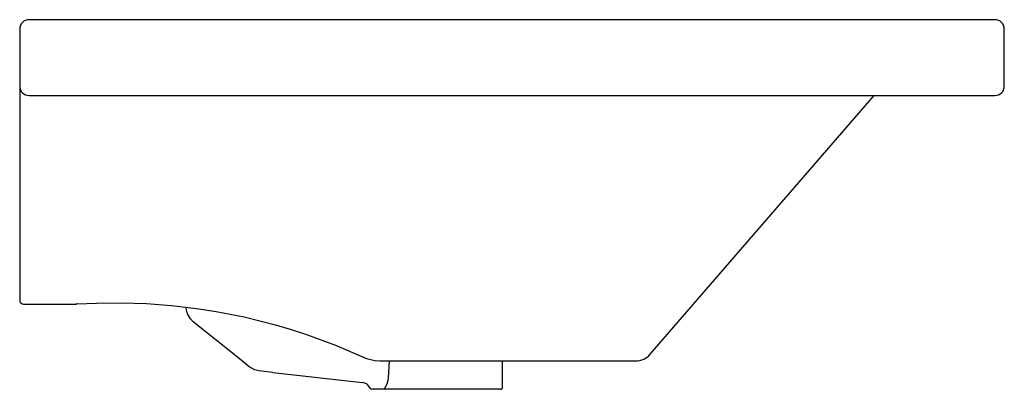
# Model space of a CAD drawing. Header units: millimetres. Extents: x 4049.828 to 4050.348, y 1673.522 to 1673.717.
import ezdxf

# ---------------------------------------------------------------- set-up
doc = ezdxf.new("R2010")
doc.units = ezdxf.units.MM
doc.layers.add('SANINDUSA', color=3, linetype='Continuous')

msp = doc.modelspace()

# ---------------------------------------------------------------- linework, layer by layer
at = {"layer": 'SANINDUSA', "linetype": 'Continuous'}
for p, q in [((4049.834059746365, 1673.716558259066), (4049.83268043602, 1673.716558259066)), ((4050.34268043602, 1673.716558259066), (4049.834059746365, 1673.716558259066)), ((4049.82768043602, 1673.711558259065), (4049.82768043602, 1673.681558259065)), ((4050.34768043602, 1673.681558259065), (4050.34768043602, 1673.711558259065)), ((4049.82768043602, 1673.681558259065), (4049.82768043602, 1673.676316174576)), ((4049.82768043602, 1673.676316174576), (4049.82768043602, 1673.574549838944)), ((4049.83268043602, 1673.676558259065), (4049.834059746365, 1673.676558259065)), ((4049.834059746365, 1673.676558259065), (4049.836966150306, 1673.676558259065)), ((4049.836966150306, 1673.676558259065), (4050.34268043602, 1673.676558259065)), ((4050.160671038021, 1673.540008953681), (4050.279013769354, 1673.676558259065)), ((4049.82768043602, 1673.574549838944), (4049.82768043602, 1673.568558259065)), ((4049.82968043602, 1673.566558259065), (4049.857577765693, 1673.566558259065)), ((4049.857776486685, 1673.566564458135), (4049.857764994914, 1673.566564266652)), ((4049.915647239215, 1673.56415616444), (4049.915611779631, 1673.56483923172)), ((4049.919333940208, 1673.557230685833), (4049.917812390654, 1673.558755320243)), ((4049.942629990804, 1673.538449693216), (4049.919333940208, 1673.557230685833)), ((4049.948896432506, 1673.53339776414), (4049.942629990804, 1673.538449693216)), ((4050.009561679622, 1673.538390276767), (4050.010890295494, 1673.53783580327)), ((4050.01792376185, 1673.536558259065), (4050.041723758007, 1673.536558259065)), ((4050.022732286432, 1673.536558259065), (4050.022219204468, 1673.527415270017)), ((4050.041723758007, 1673.536558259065), (4050.05965009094, 1673.536558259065)), ((4050.05965009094, 1673.536558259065), (4050.153114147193, 1673.536558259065)), ((4050.08268043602, 1673.522558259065), (4050.08268043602, 1673.536558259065)), ((4049.961289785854, 1673.530435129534), (4049.954059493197, 1673.531245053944)), ((4049.961289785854, 1673.530435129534), (4050.008741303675, 1673.525119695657)), ((4050.081680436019, 1673.521558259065), (4050.01368043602, 1673.521558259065))]:
    msp.add_line(p, q, dxfattribs=at)
at = {"layer": 'SANINDUSA', "linetype": 'Continuous', "flags": 128}
for points in [[(4049.857764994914, 1673.566564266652), (4049.857741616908, 1673.566562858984), (4049.857718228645, 1673.566561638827), (4049.857694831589, 1673.566560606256), (4049.857671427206, 1673.566559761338), (4049.857648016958, 1673.566559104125), (4049.857624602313, 1673.566558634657), (4049.857601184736, 1673.566558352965), (4049.857577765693, 1673.566558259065)], [(4049.857776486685, 1673.566564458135), (4049.868324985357, 1673.567066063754), (4049.881477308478, 1673.567195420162), (4049.89469540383, 1673.566771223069), (4049.907902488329, 1673.565790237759), (4049.921144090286, 1673.564242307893)], [(4049.917812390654, 1673.558755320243), (4049.916324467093, 1673.561304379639), (4049.915647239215, 1673.56415616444)], [(4049.921144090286, 1673.564242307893), (4049.931485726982, 1673.562635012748), (4049.938879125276, 1673.561268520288), (4049.946234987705, 1673.559726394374)], [(4049.946234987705, 1673.559726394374), (4049.954541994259, 1673.557762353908), (4049.962772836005, 1673.555579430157), (4049.970970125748, 1673.553165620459), (4049.979065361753, 1673.550541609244), (4049.994511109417, 1673.544848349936), (4050.009561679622, 1673.538390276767)], [(4050.010890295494, 1673.53783580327), (4050.012903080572, 1673.537198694), (4050.015369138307, 1673.536722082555), (4050.01792376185, 1673.536558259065)], [(4049.954059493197, 1673.531245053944), (4049.951821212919, 1673.531761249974), (4049.948896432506, 1673.53339776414)], [(4050.022219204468, 1673.527415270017), (4050.022084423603, 1673.526238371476), (4050.021498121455, 1673.524212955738), (4050.020097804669, 1673.521558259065)]]:
    msp.add_lwpolyline(points, dxfattribs=at)
at = {"layer": 'SANINDUSA', "linetype": 'Continuous'}
for centre, radius, start, end in [((4049.83268043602, 1673.711558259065), 0.005, 90, 180), ((4050.34268043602, 1673.711558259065), 0.005, 0, 90), ((4049.83268043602, 1673.681558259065), 0.005, 180, 270), ((4050.34268043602, 1673.681558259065), 0.005, 270, 0), ((4049.82968043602, 1673.568558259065), 0.00200000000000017, 180, 270), ((4049.857583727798, 1673.569558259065), 0.002999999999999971, 270, 273.683961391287), ((4050.153114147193, 1673.546558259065), 0.01, 270, 319.0856167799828), ((4050.008184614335, 1673.520150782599), 0.005000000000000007, 23.6294283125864, 83.60755645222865), ((4050.01368043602, 1673.522558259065), 0.0009999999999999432, 203.6693943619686, 270), ((4050.08168043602, 1673.522558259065), 0.001000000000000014, 270, 0)]:
    msp.add_arc(centre, radius, start, end, dxfattribs=at)

doc.saveas('drawing.dxf')
